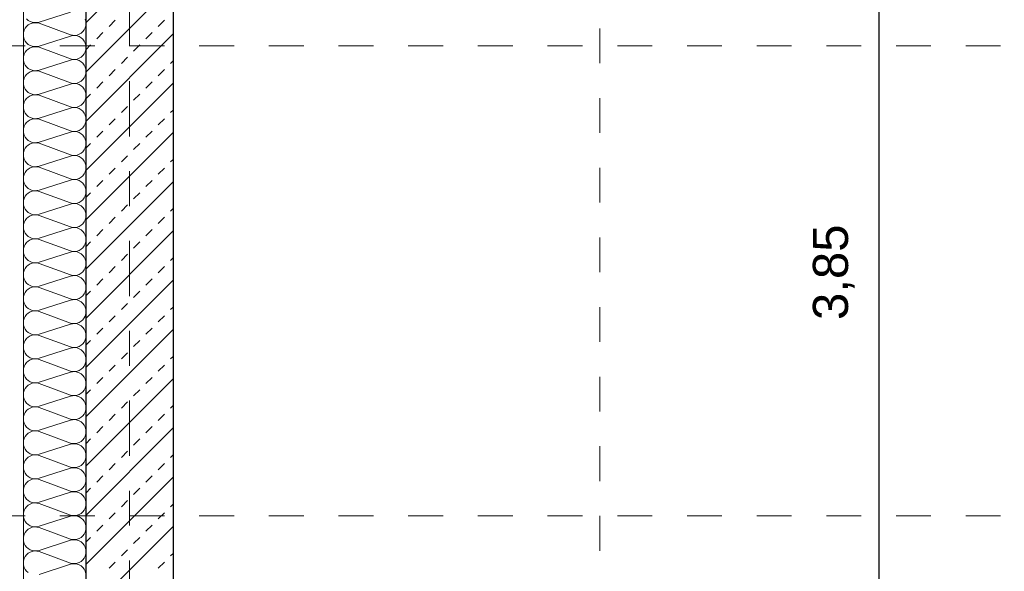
# Model space of a CAD drawing. Header units: metres. Extents: x -45.2 to 14.3, y -31.8 to 10.2.
# Tile 8 of 148: x -39.5 to -36.6, y -20.4 to -18.8. Entities that reach past the tile are written whole.
import ezdxf

# ---------------------------------------------------------------- set-up
doc = ezdxf.new("R2010")
doc.units = ezdxf.units.M
doc.header["$LTSCALE"] = 0.05
doc.linetypes.add('Achsen 01', pattern=[5.291531, 3.175, -1.058062, 0.352704, -0.705764])
doc.linetypes.add('Raster 01', pattern=[2, 1, -1])
doc.layers.add('013_Beton und Stahlbetonarbeiten-330 Außenwände', color=7, linetype='Continuous', lineweight=25)
doc.layers.add('AV1-Einrichtung Bemaßung', color=7, linetype='Continuous', lineweight=9)
for name, color, linetype, lineweight, true_color in [('014_Fassadenarbeiten-000 Aufsicht Betonfertigteile', 7, 'Continuous', 9, 0xc0c0c0), ('014_Fassadenarbeiten-330 mineralische Dämmung', 7, 'Continuous', 9, 0x666666), ('AV1-Achsen', 1, 'Achsen 01', 18, 0xff0000), ('AV1-Raster', 7, 'Raster 01', 9, 0xa6a6a6)]:
    doc.layers.add(name, color=color, linetype=linetype, lineweight=lineweight, true_color=true_color)
doc.styles.add('Arial', font='arial.ttf')

msp = doc.modelspace()

# ---------------------------------------------------------------- linework, layer by layer
at = {"layer": '013_Beton und Stahlbetonarbeiten-330 Außenwände', "color": 251, "linetype": 'Continuous', "lineweight": 13, "true_color": 0x4c4c4c}
for p, q in [((-39.025, -18.5831), (-39.275, -18.8331)), ((-39.025, -18.7245), (-39.275, -18.9745)), ((-39.2091, -18.8444), (-39.1914, -18.8267)), ((-39.0676, -18.8444), (-39.05, -18.8267)), ((-39.025, -18.8659), (-39.275, -19.1159)), ((-39.2444, -18.8798), (-39.2267, -18.8621)), ((-39.103, -18.8798), (-39.0853, -18.8621)), ((-39.275, -18.9103), (-39.2621, -18.8974)), ((-39.1384, -18.9151), (-39.1207, -18.8974)), ((-39.1737, -18.9505), (-39.156, -18.9328)), ((-39.0323, -18.9505), (-39.025, -18.9432)), ((-39.2091, -18.9858), (-39.1914, -18.9681)), ((-39.0676, -18.9858), (-39.05, -18.9681)), ((-39.025, -19.0074), (-39.275, -19.2574)), ((-39.2444, -19.0212), (-39.2267, -19.0035)), ((-39.103, -19.0212), (-39.0853, -19.0035)), ((-39.275, -19.0517), (-39.2621, -19.0389)), ((-39.1384, -19.0565), (-39.1207, -19.0389)), ((-39.1737, -19.0919), (-39.156, -19.0742)), ((-39.0323, -19.0919), (-39.025, -19.0846)), ((-39.2091, -19.1272), (-39.1914, -19.1096)), ((-39.0676, -19.1272), (-39.05, -19.1096)), ((-39.025, -19.1488), (-39.275, -19.3988)), ((-39.2444, -19.1626), (-39.2267, -19.1449)), ((-39.103, -19.1626), (-39.0853, -19.1449)), ((-39.275, -19.1932), (-39.2621, -19.1803)), ((-39.1384, -19.1979), (-39.1207, -19.1803)), ((-39.1737, -19.2333), (-39.156, -19.2156)), ((-39.0323, -19.2333), (-39.025, -19.226)), ((-39.2091, -19.2687), (-39.1914, -19.251)), ((-39.0676, -19.2687), (-39.05, -19.251)), ((-39.025, -19.2902), (-39.275, -19.5402)), ((-39.2444, -19.304), (-39.2267, -19.2863)), ((-39.103, -19.304), (-39.0853, -19.2863)), ((-39.275, -19.3346), (-39.2621, -19.3217)), ((-39.1384, -19.3394), (-39.1207, -19.3217)), ((-39.1737, -19.3747), (-39.156, -19.357)), ((-39.0323, -19.3747), (-39.025, -19.3674)), ((-39.2091, -19.4101), (-39.1914, -19.3924)), ((-39.0676, -19.4101), (-39.05, -19.3924)), ((-39.025, -19.4316), (-39.275, -19.6816)), ((-39.2444, -19.4454), (-39.2267, -19.4278)), ((-39.103, -19.4454), (-39.0853, -19.4278)), ((-39.275, -19.476), (-39.2621, -19.4631)), ((-39.1384, -19.4808), (-39.1207, -19.4631)), ((-39.1737, -19.5161), (-39.156, -19.4985)), ((-39.0323, -19.5161), (-39.025, -19.5089)), ((-39.2091, -19.5515), (-39.1914, -19.5338)), ((-39.0676, -19.5515), (-39.05, -19.5338)), ((-39.025, -19.5731), (-39.275, -19.8231)), ((-39.2444, -19.5869), (-39.2267, -19.5692)), ((-39.103, -19.5869), (-39.0853, -19.5692)), ((-39.275, -19.6174), (-39.2621, -19.6045)), ((-39.1384, -19.6222), (-39.1207, -19.6045)), ((-39.1737, -19.6576), (-39.156, -19.6399)), ((-39.0323, -19.6576), (-39.025, -19.6503)), ((-39.2091, -19.6929), (-39.1914, -19.6752)), ((-39.0676, -19.6929), (-39.05, -19.6752)), ((-39.025, -19.7145), (-39.275, -19.9645)), ((-39.2444, -19.7283), (-39.2267, -19.7106)), ((-39.103, -19.7283), (-39.0853, -19.7106)), ((-39.275, -19.7589), (-39.2621, -19.746)), ((-39.1384, -19.7636), (-39.1207, -19.746)), ((-39.1737, -19.799), (-39.156, -19.7813)), ((-39.0323, -19.799), (-39.025, -19.7917)), ((-39.2091, -19.8343), (-39.1914, -19.8167)), ((-39.0676, -19.8343), (-39.05, -19.8167)), ((-39.025, -19.8559), (-39.275, -20.1059)), ((-39.2444, -19.8697), (-39.2267, -19.852)), ((-39.103, -19.8697), (-39.0853, -19.852)), ((-39.275, -19.9003), (-39.2621, -19.8874)), ((-39.1384, -19.9051), (-39.1207, -19.8874)), ((-39.1737, -19.9404), (-39.156, -19.9227)), ((-39.0323, -19.9404), (-39.025, -19.9331)), ((-39.2091, -19.9758), (-39.1914, -19.9581)), ((-39.0676, -19.9758), (-39.05, -19.9581)), ((-39.025, -19.9973), (-39.275, -20.2473)), ((-39.2444, -20.0111), (-39.2267, -19.9934)), ((-39.103, -20.0111), (-39.0853, -19.9934)), ((-39.275, -20.0417), (-39.2621, -20.0288)), ((-39.1384, -20.0465), (-39.1207, -20.0288)), ((-39.1737, -20.0818), (-39.156, -20.0642)), ((-39.0323, -20.0818), (-39.025, -20.0745)), ((-39.2091, -20.1172), (-39.1914, -20.0995)), ((-39.0676, -20.1172), (-39.05, -20.0995)), ((-39.025, -20.1387), (-39.275, -20.3887)), ((-39.2444, -20.1525), (-39.2267, -20.1349)), ((-39.103, -20.1525), (-39.0853, -20.1349)), ((-39.275, -20.1831), (-39.2621, -20.1702)), ((-39.1384, -20.1879), (-39.1207, -20.1702)), ((-39.1737, -20.2233), (-39.156, -20.2056)), ((-39.0323, -20.2233), (-39.025, -20.216)), ((-39.2091, -20.2586), (-39.1914, -20.2409)), ((-39.0676, -20.2586), (-39.05, -20.2409)), ((-39.025, -20.2802), (-39.275, -20.5302)), ((-39.2444, -20.294), (-39.2267, -20.2763)), ((-39.103, -20.294), (-39.0853, -20.2763)), ((-39.275, -20.3245), (-39.2621, -20.3116)), ((-39.1384, -20.3293), (-39.1207, -20.3116)), ((-39.1737, -20.3647), (-39.156, -20.347)), ((-39.0323, -20.3647), (-39.025, -20.3574)), ((-39.2091, -20.4), (-39.1914, -20.3824)), ((-39.0676, -20.4), (-39.05, -20.3824))]:
    msp.add_line(p, q, dxfattribs=at)
at = {"layer": '013_Beton und Stahlbetonarbeiten-330 Außenwände'}
msp.add_lwpolyline([(-39.275, 0.125), (-18.775, 0.125), (-18.775, -0.125), (-39.025, -0.125), (-39.025, -21.725), (-39.275, -21.725)], close=True, dxfattribs=at)
at = {"layer": '014_Fassadenarbeiten-000 Aufsicht Betonfertigteile'}
msp.add_lwpolyline([(-39.455, 0.305), (-39.455, -21.905), (-39.825, -22.275), (-39.825, 0.675)], close=True, dxfattribs=at)
at = {"layer": '014_Fassadenarbeiten-330 mineralische Dämmung'}
msp.add_lwpolyline([(-18.9, 0.305), (-18.9, 0.125), (-39.275, 0.125), (-39.275, -21.725), (-39.15, -21.725), (-39.15, -21.905), (-39.455, -21.905), (-39.455, 0.305)], close=True, dxfattribs=at)
for points in [[(-39.32, -18.803), (-39.41, -18.8319), (-39.41, -18.8319), (-39.4163, -18.8333), (-39.4228, -18.8335), (-39.4292, -18.8325), (-39.4353, -18.8303), (-39.4408, -18.827), (-39.4457, -18.8227)], [(-39.4408, -20.4127), (-39.4457, -20.4084), (-39.4497, -20.4033), (-39.4526, -20.3975), (-39.4544, -20.3913), (-39.455, -20.3848), (-39.4544, -20.3784), (-39.4526, -20.3722), (-39.4497, -20.3664), (-39.4457, -20.3613), (-39.4408, -20.357), (-39.4353, -20.3537), (-39.4292, -20.3515), (-39.4228, -20.3505), (-39.4163, -20.3507), (-39.41, -20.3521), (-39.32, -20.3853), (-39.32, -20.3853), (-39.3137, -20.3867), (-39.3072, -20.3869), (-39.3008, -20.3859), (-39.2947, -20.3837), (-39.2892, -20.3804), (-39.2843, -20.3761), (-39.2803, -20.371), (-39.2774, -20.3652), (-39.2756, -20.359), (-39.275, -20.3525), (-39.2756, -20.3461), (-39.2774, -20.3399), (-39.2803, -20.3341), (-39.2843, -20.329), (-39.2892, -20.3247), (-39.2947, -20.3214), (-39.3008, -20.3192), (-39.3072, -20.3182), (-39.3137, -20.3184), (-39.32, -20.3198), (-39.41, -20.3487), (-39.41, -20.3487), (-39.4163, -20.3501), (-39.4228, -20.3503), (-39.4292, -20.3492), (-39.4353, -20.347), (-39.4408, -20.3437), (-39.4457, -20.3395), (-39.4497, -20.3343), (-39.4526, -20.3286), (-39.4544, -20.3223), (-39.455, -20.3159), (-39.4544, -20.3094), (-39.4526, -20.3032), (-39.4497, -20.2975), (-39.4457, -20.2923), (-39.4408, -20.2881), (-39.4353, -20.2847), (-39.4292, -20.2825), (-39.4228, -20.2815), (-39.4163, -20.2817), (-39.41, -20.2831), (-39.32, -20.3164), (-39.32, -20.3164), (-39.3137, -20.3178), (-39.3072, -20.318), (-39.3008, -20.3169), (-39.2947, -20.3147), (-39.2892, -20.3114), (-39.2843, -20.3071), (-39.2803, -20.302), (-39.2774, -20.2963), (-39.2756, -20.29), (-39.275, -20.2836), (-39.2756, -20.2771), (-39.2774, -20.2709), (-39.2803, -20.2652), (-39.2843, -20.26), (-39.2892, -20.2558), (-39.2947, -20.2525), (-39.3008, -20.2503), (-39.3072, -20.2492), (-39.3137, -20.2494), (-39.32, -20.2508), (-39.41, -20.2797), (-39.41, -20.2797), (-39.4163, -20.2811), (-39.4228, -20.2813), (-39.4292, -20.2803), (-39.4353, -20.2781), (-39.4408, -20.2748), (-39.4457, -20.2705), (-39.4497, -20.2654), (-39.4526, -20.2596), (-39.4544, -20.2534), (-39.455, -20.2469), (-39.4544, -20.2405), (-39.4526, -20.2343), (-39.4497, -20.2285), (-39.4457, -20.2234), (-39.4408, -20.2191), (-39.4353, -20.2158), (-39.4292, -20.2136), (-39.4228, -20.2126), (-39.4163, -20.2128), (-39.41, -20.2142), (-39.32, -20.2474), (-39.32, -20.2474), (-39.3137, -20.2488), (-39.3072, -20.249), (-39.3008, -20.248), (-39.2947, -20.2458), (-39.2892, -20.2425), (-39.2843, -20.2382), (-39.2803, -20.2331), (-39.2774, -20.2273), (-39.2756, -20.2211), (-39.275, -20.2147), (-39.2756, -20.2082), (-39.2774, -20.202), (-39.2803, -20.1962), (-39.2843, -20.1911), (-39.2892, -20.1868), (-39.2947, -20.1835), (-39.3008, -20.1813), (-39.3072, -20.1803), (-39.3137, -20.1805), (-39.32, -20.1819), (-39.41, -20.2108), (-39.41, -20.2108), (-39.4163, -20.2122), (-39.4228, -20.2124), (-39.4292, -20.2114), (-39.4353, -20.2092), (-39.4408, -20.2058), (-39.4457, -20.2016), (-39.4497, -20.1964), (-39.4526, -20.1907), (-39.4544, -20.1845), (-39.455, -20.178), (-39.4544, -20.1716), (-39.4526, -20.1653), (-39.4497, -20.1596), (-39.4457, -20.1544), (-39.4408, -20.1502), (-39.4353, -20.1469), (-39.4292, -20.1447), (-39.4228, -20.1436), (-39.4163, -20.1438), (-39.41, -20.1452), (-39.32, -20.1785), (-39.32, -20.1785), (-39.3137, -20.1799), (-39.3072, -20.1801), (-39.3008, -20.1791), (-39.2947, -20.1768), (-39.2892, -20.1735), (-39.2843, -20.1693), (-39.2803, -20.1641), (-39.2774, -20.1584), (-39.2756, -20.1522), (-39.275, -20.1457), (-39.2756, -20.1393), (-39.2774, -20.133), (-39.2803, -20.1273), (-39.2843, -20.1222), (-39.2892, -20.1179), (-39.2947, -20.1146), (-39.3008, -20.1124), (-39.3072, -20.1113), (-39.3137, -20.1115), (-39.32, -20.1129), (-39.41, -20.1418), (-39.41, -20.1418), (-39.4163, -20.1432), (-39.4228, -20.1434), (-39.4292, -20.1424), (-39.4353, -20.1402), (-39.4408, -20.1369), (-39.4457, -20.1326), (-39.4497, -20.1275), (-39.4526, -20.1217), (-39.4544, -20.1155), (-39.455, -20.1091), (-39.4544, -20.1026), (-39.4526, -20.0964), (-39.4497, -20.0906), (-39.4457, -20.0855), (-39.4408, -20.0812), (-39.4353, -20.0779), (-39.4292, -20.0757), (-39.4228, -20.0747), (-39.4163, -20.0749), (-39.41, -20.0763), (-39.32, -20.1095), (-39.32, -20.1095), (-39.3137, -20.1109), (-39.3072, -20.1111), (-39.3008, -20.1101), (-39.2947, -20.1079), (-39.2892, -20.1046), (-39.2843, -20.1003), (-39.2803, -20.0952), (-39.2774, -20.0894), (-39.2756, -20.0832), (-39.275, -20.0768), (-39.2756, -20.0703), (-39.2774, -20.0641), (-39.2803, -20.0583), (-39.2843, -20.0532), (-39.2892, -20.0489), (-39.2947, -20.0456), (-39.3008, -20.0434), (-39.3072, -20.0424), (-39.3137, -20.0426), (-39.32, -20.044), (-39.41, -20.0729), (-39.41, -20.0729), (-39.4163, -20.0743), (-39.4228, -20.0745), (-39.4292, -20.0735), (-39.4353, -20.0713), (-39.4408, -20.068), (-39.4457, -20.0637), (-39.4497, -20.0586), (-39.4526, -20.0528), (-39.4544, -20.0466), (-39.455, -20.0401), (-39.4544, -20.0337), (-39.4526, -20.0274), (-39.4497, -20.0217), (-39.4457, -20.0166), (-39.4408, -20.0123), (-39.4353, -20.009), (-39.4292, -20.0068), (-39.4228, -20.0057), (-39.4163, -20.0059), (-39.41, -20.0073), (-39.32, -20.0406), (-39.32, -20.0406), (-39.3137, -20.042), (-39.3072, -20.0422), (-39.3008, -20.0412), (-39.2947, -20.039), (-39.2892, -20.0357), (-39.2843, -20.0314), (-39.2803, -20.0262), (-39.2774, -20.0205), (-39.2756, -20.0143), (-39.275, -20.0078), (-39.2756, -20.0014), (-39.2774, -19.9952), (-39.2803, -19.9894), (-39.2843, -19.9843), (-39.2892, -19.98), (-39.2947, -19.9767), (-39.3008, -19.9745), (-39.3072, -19.9734), (-39.3137, -19.9736), (-39.32, -19.975), (-39.41, -20.004), (-39.41, -20.004), (-39.4163, -20.0054), (-39.4228, -20.0055), (-39.4292, -20.0045), (-39.4353, -20.0023), (-39.4408, -19.999), (-39.4457, -19.9947), (-39.4497, -19.9896), (-39.4526, -19.9838), (-39.4544, -19.9776), (-39.455, -19.9712), (-39.4544, -19.9647), (-39.4526, -19.9585), (-39.4497, -19.9527), (-39.4457, -19.9476), (-39.4408, -19.9433), (-39.4353, -19.94), (-39.4292, -19.9378), (-39.4228, -19.9368), (-39.4163, -19.937), (-39.41, -19.9384), (-39.32, -19.9717), (-39.32, -19.9717), (-39.3137, -19.9731), (-39.3072, -19.9732), (-39.3008, -19.9722), (-39.2947, -19.97), (-39.2892, -19.9667), (-39.2843, -19.9624), (-39.2803, -19.9573), (-39.2774, -19.9515), (-39.2756, -19.9453), (-39.275, -19.9389), (-39.2756, -19.9324), (-39.2774, -19.9262), (-39.2803, -19.9204), (-39.2843, -19.9153), (-39.2892, -19.911), (-39.2947, -19.9077), (-39.3008, -19.9055), (-39.3072, -19.9045), (-39.3137, -19.9047), (-39.32, -19.9061), (-39.41, -19.935), (-39.41, -19.935), (-39.4163, -19.9364), (-39.4228, -19.9366), (-39.4292, -19.9356), (-39.4353, -19.9334), (-39.4408, -19.9301), (-39.4457, -19.9258), (-39.4497, -19.9207), (-39.4526, -19.9149), (-39.4544, -19.9087), (-39.455, -19.9022), (-39.4544, -19.8958), (-39.4526, -19.8896), (-39.4497, -19.8838), (-39.4457, -19.8787), (-39.4408, -19.8744), (-39.4353, -19.8711), (-39.4292, -19.8689), (-39.4228, -19.8679), (-39.4163, -19.868), (-39.41, -19.8694), (-39.32, -19.9027), (-39.32, -19.9027), (-39.3137, -19.9041), (-39.3072, -19.9043), (-39.3008, -19.9033), (-39.2947, -19.9011), (-39.2892, -19.8978), (-39.2843, -19.8935), (-39.2803, -19.8884), (-39.2774, -19.8826), (-39.2756, -19.8764), (-39.275, -19.8699), (-39.2756, -19.8635), (-39.2774, -19.8573), (-39.2803, -19.8515), (-39.2843, -19.8464), (-39.2892, -19.8421), (-39.2947, -19.8388), (-39.3008, -19.8366), (-39.3072, -19.8356), (-39.3137, -19.8357), (-39.32, -19.8371), (-39.41, -19.8661), (-39.41, -19.8661), (-39.4163, -19.8675), (-39.4228, -19.8677), (-39.4292, -19.8666), (-39.4353, -19.8644), (-39.4408, -19.8611), (-39.4457, -19.8568), (-39.4497, -19.8517), (-39.4526, -19.8459), (-39.4544, -19.8397), (-39.455, -19.8333), (-39.4544, -19.8268), (-39.4526, -19.8206), (-39.4497, -19.8148), (-39.4457, -19.8097), (-39.4408, -19.8054), (-39.4353, -19.8021), (-39.4292, -19.7999), (-39.4228, -19.7989), (-39.4163, -19.7991), (-39.41, -19.8005), (-39.32, -19.8338), (-39.32, -19.8338), (-39.3137, -19.8352), (-39.3072, -19.8354), (-39.3008, -19.8343), (-39.2947, -19.8321), (-39.2892, -19.8288), (-39.2843, -19.8245), (-39.2803, -19.8194), (-39.2774, -19.8136), (-39.2756, -19.8074), (-39.275, -19.801), (-39.2756, -19.7945), (-39.2774, -19.7883), (-39.2803, -19.7825), (-39.2843, -19.7774), (-39.2892, -19.7731), (-39.2947, -19.7698), (-39.3008, -19.7676), (-39.3072, -19.7666), (-39.3137, -19.7668), (-39.32, -19.7682), (-39.41, -19.7971), (-39.41, -19.7971), (-39.4163, -19.7985), (-39.4228, -19.7987), (-39.4292, -19.7977), (-39.4353, -19.7955), (-39.4408, -19.7922), (-39.4457, -19.7879), (-39.4497, -19.7828), (-39.4526, -19.777), (-39.4544, -19.7708), (-39.455, -19.7643), (-39.4544, -19.7579), (-39.4526, -19.7517), (-39.4497, -19.7459), (-39.4457, -19.7408), (-39.4408, -19.7365), (-39.4353, -19.7332), (-39.4292, -19.731), (-39.4228, -19.73), (-39.4163, -19.7302), (-39.41, -19.7316), (-39.32, -19.7648), (-39.32, -19.7648), (-39.3137, -19.7662), (-39.3072, -19.7664), (-39.3008, -19.7654), (-39.2947, -19.7632), (-39.2892, -19.7599), (-39.2843, -19.7556), (-39.2803, -19.7505), (-39.2774, -19.7447), (-39.2756, -19.7385), (-39.275, -19.732), (-39.2756, -19.7256), (-39.2774, -19.7194), (-39.2803, -19.7136), (-39.2843, -19.7085), (-39.2892, -19.7042), (-39.2947, -19.7009), (-39.3008, -19.6987), (-39.3072, -19.6977), (-39.3137, -19.6979), (-39.32, -19.6993), (-39.41, -19.7282), (-39.41, -19.7282), (-39.4163, -19.7296), (-39.4228, -19.7298), (-39.4292, -19.7287), (-39.4353, -19.7265), (-39.4408, -19.7232), (-39.4457, -19.7189), (-39.4497, -19.7138), (-39.4526, -19.7081), (-39.4544, -19.7018), (-39.455, -19.6954), (-39.4544, -19.6889), (-39.4526, -19.6827), (-39.4497, -19.677), (-39.4457, -19.6718), (-39.4408, -19.6675), (-39.4353, -19.6642), (-39.4292, -19.662), (-39.4228, -19.661), (-39.4163, -19.6612), (-39.41, -19.6626), (-39.32, -19.6959), (-39.32, -19.6959), (-39.3137, -19.6973), (-39.3072, -19.6975), (-39.3008, -19.6964), (-39.2947, -19.6942), (-39.2892, -19.6909), (-39.2843, -19.6866), (-39.2803, -19.6815), (-39.2774, -19.6758), (-39.2756, -19.6695), (-39.275, -19.6631), (-39.2756, -19.6566), (-39.2774, -19.6504), (-39.2803, -19.6447), (-39.2843, -19.6395), (-39.2892, -19.6353), (-39.2947, -19.632), (-39.3008, -19.6297), (-39.3072, -19.6287), (-39.3137, -19.6289), (-39.32, -19.6303), (-39.41, -19.6592), (-39.41, -19.6592), (-39.4163, -19.6606), (-39.4228, -19.6608), (-39.4292, -19.6598), (-39.4353, -19.6576), (-39.4408, -19.6543), (-39.4457, -19.65), (-39.4497, -19.6449), (-39.4526, -19.6391), (-39.4544, -19.6329), (-39.455, -19.6264), (-39.4544, -19.62), (-39.4526, -19.6138), (-39.4497, -19.608), (-39.4457, -19.6029), (-39.4408, -19.5986), (-39.4353, -19.5953), (-39.4292, -19.5931), (-39.4228, -19.5921), (-39.4163, -19.5923), (-39.41, -19.5937), (-39.32, -19.6269), (-39.32, -19.6269), (-39.3137, -19.6283), (-39.3072, -19.6285), (-39.3008, -19.6275), (-39.2947, -19.6253), (-39.2892, -19.622), (-39.2843, -19.6177), (-39.2803, -19.6126), (-39.2774, -19.6068), (-39.2756, -19.6006), (-39.275, -19.5941), (-39.2756, -19.5877), (-39.2774, -19.5815), (-39.2803, -19.5757), (-39.2843, -19.5706), (-39.2892, -19.5663), (-39.2947, -19.563), (-39.3008, -19.5608), (-39.3072, -19.5598), (-39.3137, -19.56), (-39.32, -19.5614), (-39.41, -19.5903), (-39.41, -19.5903), (-39.4163, -19.5917), (-39.4228, -19.5919), (-39.4292, -19.5909), (-39.4353, -19.5886), (-39.4408, -19.5853), (-39.4457, -19.5811), (-39.4497, -19.5759), (-39.4526, -19.5702), (-39.4544, -19.5639), (-39.455, -19.5575), (-39.4544, -19.5511), (-39.4526, -19.5448), (-39.4497, -19.5391), (-39.4457, -19.5339), (-39.4408, -19.5297), (-39.4353, -19.5264), (-39.4292, -19.5242), (-39.4228, -19.5231), (-39.4163, -19.5233), (-39.41, -19.5247), (-39.32, -19.558), (-39.32, -19.558), (-39.3137, -19.5594), (-39.3072, -19.5596), (-39.3008, -19.5585), (-39.2947, -19.5563), (-39.2892, -19.553), (-39.2843, -19.5488), (-39.2803, -19.5436), (-39.2774, -19.5379), (-39.2756, -19.5316), (-39.275, -19.5252), (-39.2756, -19.5188), (-39.2774, -19.5125), (-39.2803, -19.5068), (-39.2843, -19.5017), (-39.2892, -19.4974), (-39.2947, -19.4941), (-39.3008, -19.4919), (-39.3072, -19.4908), (-39.3137, -19.491), (-39.32, -19.4924), (-39.41, -19.5213), (-39.41, -19.5213), (-39.4163, -19.5227), (-39.4228, -19.5229), (-39.4292, -19.5219), (-39.4353, -19.5197), (-39.4408, -19.5164), (-39.4457, -19.5121), (-39.4497, -19.507), (-39.4526, -19.5012), (-39.4544, -19.495), (-39.455, -19.4886), (-39.4544, -19.4821), (-39.4526, -19.4759), (-39.4497, -19.4701), (-39.4457, -19.465), (-39.4408, -19.4607), (-39.4353, -19.4574), (-39.4292, -19.4552), (-39.4228, -19.4542), (-39.4163, -19.4544), (-39.41, -19.4558), (-39.32, -19.489), (-39.32, -19.489), (-39.3137, -19.4904), (-39.3072, -19.4906), (-39.3008, -19.4896), (-39.2947, -19.4874), (-39.2892, -19.4841), (-39.2843, -19.4798), (-39.2803, -19.4747), (-39.2774, -19.4689), (-39.2756, -19.4627), (-39.275, -19.4563), (-39.2756, -19.4498), (-39.2774, -19.4436), (-39.2803, -19.4378), (-39.2843, -19.4327), (-39.2892, -19.4284), (-39.2947, -19.4251), (-39.3008, -19.4229), (-39.3072, -19.4219), (-39.3137, -19.4221), (-39.32, -19.4235), (-39.41, -19.4524), (-39.41, -19.4524), (-39.4163, -19.4538), (-39.4228, -19.454), (-39.4292, -19.453), (-39.4353, -19.4508), (-39.4408, -19.4475), (-39.4457, -19.4432), (-39.4497, -19.438), (-39.4526, -19.4323), (-39.4544, -19.4261), (-39.455, -19.4196), (-39.4544, -19.4132), (-39.4526, -19.4069), (-39.4497, -19.4012), (-39.4457, -19.3961), (-39.4408, -19.3918), (-39.4353, -19.3885), (-39.4292, -19.3863), (-39.4228, -19.3852), (-39.4163, -19.3854), (-39.41, -19.3868), (-39.32, -19.4201), (-39.32, -19.4201), (-39.3137, -19.4215), (-39.3072, -19.4217), (-39.3008, -19.4207), (-39.2947, -19.4185), (-39.2892, -19.4152), (-39.2843, -19.4109), (-39.2803, -19.4057), (-39.2774, -19.4), (-39.2756, -19.3938), (-39.275, -19.3873), (-39.2756, -19.3809), (-39.2774, -19.3747), (-39.2803, -19.3689), (-39.2843, -19.3638), (-39.2892, -19.3595), (-39.2947, -19.3562), (-39.3008, -19.354), (-39.3072, -19.3529), (-39.3137, -19.3531), (-39.32, -19.3545), (-39.41, -19.3835), (-39.41, -19.3835), (-39.4163, -19.3849), (-39.4228, -19.385), (-39.4292, -19.384), (-39.4353, -19.3818), (-39.4408, -19.3785), (-39.4457, -19.3742), (-39.4497, -19.3691), (-39.4526, -19.3633), (-39.4544, -19.3571), (-39.455, -19.3507), (-39.4544, -19.3442), (-39.4526, -19.338), (-39.4497, -19.3322), (-39.4457, -19.3271), (-39.4408, -19.3228), (-39.4353, -19.3195), (-39.4292, -19.3173), (-39.4228, -19.3163), (-39.4163, -19.3165), (-39.41, -19.3179), (-39.32, -19.3512), (-39.32, -19.3512), (-39.3137, -19.3525), (-39.3072, -19.3527), (-39.3008, -19.3517), (-39.2947, -19.3495), (-39.2892, -19.3462), (-39.2843, -19.3419), (-39.2803, -19.3368), (-39.2774, -19.331), (-39.2756, -19.3248), (-39.275, -19.3184), (-39.2756, -19.3119), (-39.2774, -19.3057), (-39.2803, -19.2999), (-39.2843, -19.2948), (-39.2892, -19.2905), (-39.2947, -19.2872), (-39.3008, -19.285), (-39.3072, -19.284), (-39.3137, -19.2842), (-39.32, -19.2856), (-39.41, -19.3145), (-39.41, -19.3145), (-39.4163, -19.3159), (-39.4228, -19.3161), (-39.4292, -19.3151), (-39.4353, -19.3129), (-39.4408, -19.3096), (-39.4457, -19.3053), (-39.4497, -19.3002), (-39.4526, -19.2944), (-39.4544, -19.2882), (-39.455, -19.2817), (-39.4544, -19.2753), (-39.4526, -19.2691), (-39.4497, -19.2633), (-39.4457, -19.2582), (-39.4408, -19.2539), (-39.4353, -19.2506), (-39.4292, -19.2484), (-39.4228, -19.2473), (-39.4163, -19.2475), (-39.41, -19.2489), (-39.32, -19.2822), (-39.32, -19.2822), (-39.3137, -19.2836), (-39.3072, -19.2838), (-39.3008, -19.2828), (-39.2947, -19.2806), (-39.2892, -19.2773), (-39.2843, -19.273), (-39.2803, -19.2679), (-39.2774, -19.2621), (-39.2756, -19.2559), (-39.275, -19.2494), (-39.2756, -19.243), (-39.2774, -19.2368), (-39.2803, -19.231), (-39.2843, -19.2259), (-39.2892, -19.2216), (-39.2947, -19.2183), (-39.3008, -19.2161), (-39.3072, -19.2151), (-39.3137, -19.2152), (-39.32, -19.2166), (-39.41, -19.2456), (-39.41, -19.2456), (-39.4163, -19.247), (-39.4228, -19.2472), (-39.4292, -19.2461), (-39.4353, -19.2439), (-39.4408, -19.2406), (-39.4457, -19.2363), (-39.4497, -19.2312), (-39.4526, -19.2254), (-39.4544, -19.2192), (-39.455, -19.2128), (-39.4544, -19.2063), (-39.4526, -19.2001), (-39.4497, -19.1943), (-39.4457, -19.1892), (-39.4408, -19.1849), (-39.4353, -19.1816), (-39.4292, -19.1794), (-39.4228, -19.1784), (-39.4163, -19.1786), (-39.41, -19.18), (-39.32, -19.2133), (-39.32, -19.2133), (-39.3137, -19.2147), (-39.3072, -19.2148), (-39.3008, -19.2138), (-39.2947, -19.2116), (-39.2892, -19.2083), (-39.2843, -19.204), (-39.2803, -19.1989), (-39.2774, -19.1931), (-39.2756, -19.1869), (-39.275, -19.1805), (-39.2756, -19.174), (-39.2774, -19.1678), (-39.2803, -19.162), (-39.2843, -19.1569), (-39.2892, -19.1526), (-39.2947, -19.1493), (-39.3008, -19.1471), (-39.3072, -19.1461), (-39.3137, -19.1463), (-39.32, -19.1477), (-39.41, -19.1766), (-39.41, -19.1766), (-39.4163, -19.178), (-39.4228, -19.1782), (-39.4292, -19.1772), (-39.4353, -19.175), (-39.4408, -19.1717), (-39.4457, -19.1674), (-39.4497, -19.1623), (-39.4526, -19.1565), (-39.4544, -19.1503), (-39.455, -19.1438), (-39.4544, -19.1374), (-39.4526, -19.1312), (-39.4497, -19.1254), (-39.4457, -19.1203), (-39.4408, -19.116), (-39.4353, -19.1127), (-39.4292, -19.1105), (-39.4228, -19.1095), (-39.4163, -19.1096), (-39.41, -19.111), (-39.32, -19.1443), (-39.32, -19.1443), (-39.3137, -19.1457), (-39.3072, -19.1459), (-39.3008, -19.1449), (-39.2947, -19.1427), (-39.2892, -19.1394), (-39.2843, -19.1351), (-39.2803, -19.13), (-39.2774, -19.1242), (-39.2756, -19.118), (-39.275, -19.1115), (-39.2756, -19.1051), (-39.2774, -19.0989), (-39.2803, -19.0931), (-39.2843, -19.088), (-39.2892, -19.0837), (-39.2947, -19.0804), (-39.3008, -19.0782), (-39.3072, -19.0772), (-39.3137, -19.0774), (-39.32, -19.0787), (-39.41, -19.1077), (-39.41, -19.1077), (-39.4163, -19.1091), (-39.4228, -19.1093), (-39.4292, -19.1082), (-39.4353, -19.106), (-39.4408, -19.1027), (-39.4457, -19.0984), (-39.4497, -19.0933), (-39.4526, -19.0876), (-39.4544, -19.0813), (-39.455, -19.0749), (-39.4544, -19.0684), (-39.4526, -19.0622), (-39.4497, -19.0565), (-39.4457, -19.0513), (-39.4408, -19.047), (-39.4353, -19.0437), (-39.4292, -19.0415), (-39.4228, -19.0405), (-39.4163, -19.0407), (-39.41, -19.0421), (-39.32, -19.0754), (-39.32, -19.0754), (-39.3137, -19.0768), (-39.3072, -19.077), (-39.3008, -19.0759), (-39.2947, -19.0737), (-39.2892, -19.0704), (-39.2843, -19.0661), (-39.2803, -19.061), (-39.2774, -19.0553), (-39.2756, -19.049), (-39.275, -19.0426), (-39.2756, -19.0361), (-39.2774, -19.0299), (-39.2803, -19.0242), (-39.2843, -19.019), (-39.2892, -19.0148), (-39.2947, -19.0114), (-39.3008, -19.0092), (-39.3072, -19.0082), (-39.3137, -19.0084), (-39.32, -19.0098), (-39.41, -19.0387), (-39.41, -19.0387), (-39.4163, -19.0401), (-39.4228, -19.0403), (-39.4292, -19.0393), (-39.4353, -19.0371), (-39.4408, -19.0338), (-39.4457, -19.0295), (-39.4497, -19.0244), (-39.4526, -19.0186), (-39.4544, -19.0124), (-39.455, -19.0059), (-39.4544, -18.9995), (-39.4526, -18.9933), (-39.4497, -18.9875), (-39.4457, -18.9824), (-39.4408, -18.9781), (-39.4353, -18.9748), (-39.4292, -18.9726), (-39.4228, -18.9716), (-39.4163, -18.9718), (-39.41, -18.9732), (-39.32, -19.0064), (-39.32, -19.0064), (-39.3137, -19.0078), (-39.3072, -19.008), (-39.3008, -19.007), (-39.2947, -19.0048), (-39.2892, -19.0015), (-39.2843, -18.9972), (-39.2803, -18.9921), (-39.2774, -18.9863), (-39.2756, -18.9801), (-39.275, -18.9736), (-39.2756, -18.9672), (-39.2774, -18.961), (-39.2803, -18.9552), (-39.2843, -18.9501), (-39.2892, -18.9458), (-39.2947, -18.9425), (-39.3008, -18.9403), (-39.3072, -18.9393), (-39.3137, -18.9395), (-39.32, -18.9409), (-39.41, -18.9698), (-39.41, -18.9698), (-39.4163, -18.9712), (-39.4228, -18.9714), (-39.4292, -18.9703), (-39.4353, -18.9681), (-39.4408, -18.9648), (-39.4457, -18.9606), (-39.4497, -18.9554), (-39.4526, -18.9497), (-39.4544, -18.9434), (-39.455, -18.937), (-39.4544, -18.9306), (-39.4526, -18.9243), (-39.4497, -18.9186), (-39.4457, -18.9134), (-39.4408, -18.9092), (-39.4353, -18.9059), (-39.4292, -18.9036), (-39.4228, -18.9026), (-39.4163, -18.9028), (-39.41, -18.9042), (-39.32, -18.9375), (-39.32, -18.9375), (-39.3137, -18.9389), (-39.3072, -18.9391), (-39.3008, -18.938), (-39.2947, -18.9358), (-39.2892, -18.9325), (-39.2843, -18.9283), (-39.2803, -18.9231), (-39.2774, -18.9174), (-39.2756, -18.9111), (-39.275, -18.9047), (-39.2756, -18.8983), (-39.2774, -18.892), (-39.2803, -18.8863), (-39.2843, -18.8811), (-39.2892, -18.8769), (-39.2947, -18.8736), (-39.3008, -18.8714), (-39.3072, -18.8703), (-39.3137, -18.8705), (-39.32, -18.8719), (-39.41, -18.9008), (-39.41, -18.9008), (-39.4163, -18.9022), (-39.4228, -18.9024), (-39.4292, -18.9014), (-39.4353, -18.8992), (-39.4408, -18.8959), (-39.4457, -18.8916), (-39.4497, -18.8865), (-39.4526, -18.8807), (-39.4544, -18.8745), (-39.455, -18.8681), (-39.4544, -18.8616), (-39.4526, -18.8554), (-39.4497, -18.8496), (-39.4457, -18.8445), (-39.4408, -18.8402), (-39.4353, -18.8369), (-39.4292, -18.8347), (-39.4228, -18.8337), (-39.4163, -18.8339), (-39.41, -18.8353), (-39.32, -18.8685), (-39.32, -18.8685), (-39.3137, -18.8699), (-39.3072, -18.8701), (-39.3008, -18.8691), (-39.2947, -18.8669), (-39.2892, -18.8636), (-39.2843, -18.8593), (-39.2803, -18.8542), (-39.2774, -18.8484), (-39.2756, -18.8422), (-39.275, -18.8358), (-39.2756, -18.8293), (-39.2774, -18.8231)], [(-39.2756, -20.415), (-39.2774, -20.4088), (-39.2803, -20.4031), (-39.2843, -20.3979), (-39.2892, -20.3936), (-39.2947, -20.3903), (-39.3008, -20.3881), (-39.3072, -20.3871), (-39.3137, -20.3873), (-39.32, -20.3887), (-39.41, -20.4176)]]:
    msp.add_lwpolyline(points, dxfattribs=at)
at = {"layer": 'AV1-Achsen'}
msp.add_line((-39.15, -26.5), (-39.15, 4.9), dxfattribs=at)
at = {"layer": 'AV1-Einrichtung Bemaßung', "color": 0, "lineweight": -2}
msp.add_line((-36.9989, -21.4043), (-36.9989, -17.6957), dxfattribs=at)
at = {"layer": 'AV1-Raster'}
for p, q in [((-37.8, -22.95), (-37.8, 1.35)), ((1.35, -18.9), (-40.5, -18.9)), ((1.35, -20.25), (-40.5, -20.25))]:
    msp.add_line(p, q, dxfattribs=at)

# ---------------------------------------------------------------- texts
at = {"layer": 'AV1-Einrichtung Bemaßung', "color": 0, "insert": (-37.0691, -19.6873), "char_height": 0.10087, "attachment_point": 7, "rotation": 90, "style": 'Arial'}
msp.add_mtext('3,85', dxfattribs=at)

doc.saveas('drawing.dxf')
